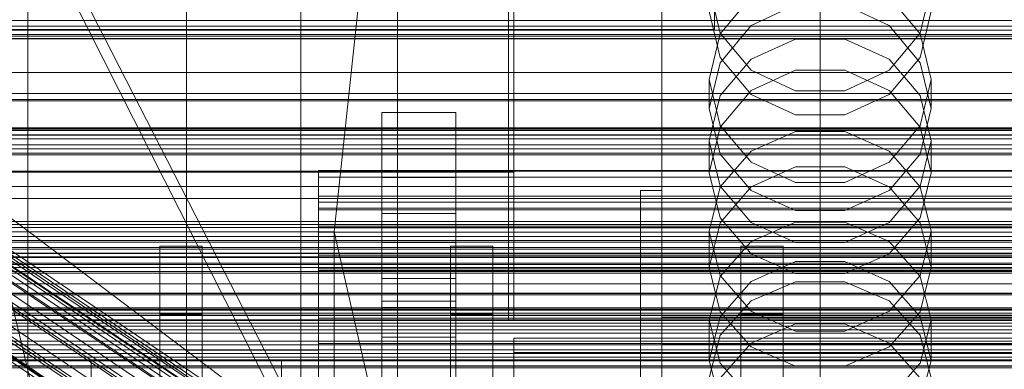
# Model space of a CAD drawing. Header units: millimetres. Extents: x -4738 to 65662, y -68080 to 6847.
# Tile 215 of 256: x -282 to -95, y -34444 to -34378. Entities that reach past the tile are written whole.
import ezdxf

# ---------------------------------------------------------------- set-up
doc = ezdxf.new("R2010")
doc.units = ezdxf.units.MM
for name, color, linetype, lineweight in [('COTAS_O', 1, 'Continuous', 0), ('COTAS_P', 1, 'Continuous', 0), ('frontal_briquetadora', 7, 'Continuous', 0), ('frontal_C01', 7, 'Continuous', 0), ('frontal_C02', 7, 'Continuous', 0), ('frontal_C03', 7, 'Continuous', 0), ('frontal_C04', 7, 'Continuous', 0), ('frontal_mezcladora', 7, 'Continuous', 0), ('frontal_secador', 7, 'Continuous', 0), ('frontal_tolva', 7, 'Continuous', 0), ('frontal_tolva-C01', 7, 'Continuous', 0)]:
    doc.layers.add(name, color=color, linetype=linetype, lineweight=lineweight)
doc.dimstyles.new('R19_100', dxfattribs={"dimtxt": 250, "dimasz": 150, "dimexe": 150, "dimexo": 80, "dimgap": 100, "dimtad": 1, "dimtih": 1, "dimtoh": 1, "dimdsep": 46, "dimcen": 0.09, "dimadec": 0, "dimazin": 0, "dimtfac": 1, "dimtdec": 4, "dimtofl": 0, "dimtmove": 0, "dimatfit": 3, "dimfxl": 1, "dimtolj": 1, "dimtzin": 0, "dimarcsym": 0})

# ---------------------------------------------------------------- blocks, each defined once
blk = doc.blocks.new('DIM_R31_48')
at = {"layer": 'COTAS_O'}
for p, q in [((-1725, -33700), (-1575, -33655)), ((1725, -33700), (1575, -33655)), ((-1725, -34400), (-1725, -33700)), ((-1725, -33700), (1725, -33700)), ((-1725, -33700), (-1575, -33745)), ((1725, -33700), (1575, -33745)), ((1725, -34400), (1725, -33700))]:
    blk.add_line(p, q, dxfattribs=at)
blk.add_text('3450 O', height=250, dxfattribs=at).set_placement((0, -33600))
blk = doc.blocks.new('DIM_R31_49')
at = {"layer": 'COTAS_P'}
for p, q in [((-150, -32300), (550, -32300)), ((550, -32300), (505, -32450)), ((550, -34900), (550, -32300)), ((550, -32300), (595, -32450)), ((550, -34900), (505, -34750)), ((550, -34900), (595, -34750)), ((-150, -34900), (550, -34900))]:
    blk.add_line(p, q, dxfattribs=at)
blk.add_text('2600 P', height=250, rotation=90, dxfattribs=at).set_placement((450, -33600))
blk = doc.blocks.new('DIM_R31_51')
at = {"layer": 'COTAS_O'}
for p, q in [((-650, -33700), (50, -33700)), ((50, -33700), (5, -33850)), ((50, -34900), (50, -33700)), ((50, -33700), (95, -33850)), ((50, -34900), (5, -34750)), ((50, -34900), (95, -34750)), ((-650, -34900), (50, -34900))]:
    blk.add_line(p, q, dxfattribs=at)
blk.add_text('1200 O', height=250, rotation=90, dxfattribs=at).set_placement((-50, -34300))
blk = doc.blocks.new('DIM_R31_52')
at = {"layer": 'COTAS_O'}
for p, q in [((-650, -34200), (-500, -34155)), ((650, -34200), (500, -34155)), ((-650, -34900), (-650, -34200)), ((-650, -34200), (650, -34200)), ((-650, -34200), (-500, -34245)), ((650, -34200), (500, -34245)), ((650, -34900), (650, -34200))]:
    blk.add_line(p, q, dxfattribs=at)
blk.add_text('1300 O', height=250, dxfattribs=at).set_placement((0, -34100))
blk = doc.blocks.new('DIM_R31_57')
at = {"layer": 'COTAS_P'}
for p, q in [((-305, -34680), (395, -34680)), ((395, -34680), (350, -34830)), ((395, -36000), (395, -34680)), ((395, -34680), (440, -34830)), ((395, -36000), (350, -35850)), ((395, -36000), (440, -35850)), ((-305, -36000), (395, -36000))]:
    blk.add_line(p, q, dxfattribs=at)
blk.add_text('1320 P', height=250, rotation=90, dxfattribs=at).set_placement((295, -35340))

msp = doc.modelspace()

# ---------------------------------------------------------------- linework, layer by layer
at = {"layer": 'frontal_briquetadora'}
for p, q in [((-430, -33820), (-223.45, -34680)), ((-210, -34680), (-210, -33820)), ((-430, -34060), (-210, -34490)), ((-430, -34060), (-210, -34496)), ((-210, -34060), (-210, -34490)), ((-210, -34060), (-210, -34496)), ((-210, -34680), (-210, -34260)), ((-210, -34496), (-210, -34260)), ((-210, -34471), (-430, -34305)), ((-210, -34305), (-222, -34418.333)), ((-210, -34471), (-210, -34305)), ((-210, -34680), (-210, -34305)), ((-210, -34305), (-210, -34496)), ((-210, -34365.89), (-210, -34381.1)), ((-188, -34365.89), (-188, -34381.1)), ((-160, -34367.36), (-160, -34379.318)), ((-160, -34367.434), (-160, -34379.401)), ((-160, -34383.153), (-160, -34372.127)), ((-160, -34383.24), (-160, -34372.205)), ((-160, -34372.717), (-160, -34391.832)), ((-151, -34371.863), (-148.92, -34380.664)), ((-111.08, -34380.664), (-109, -34371.863)), ((-160, -34373.318), (-160, -34392.425)), ((-160, -34393.018), (-160, -34373.92)), ((-143.093, -34373.853), (-148.92, -34380.809)), ((-111.08, -34380.809), (-116.907, -34373.853)), ((-160, -34375.844), (-160, -34386.064)), ((-160, -34375.925), (-160, -34386.153)), ((-143.094, -34379.254), (-134.674, -34375.335)), ((-125.326, -34375.335), (-116.906, -34379.254)), ((-148.92, -34385.296), (-151, -34376.522)), ((-109, -34376.522), (-111.08, -34385.296)), ((-160, -34379.318), (-160, -34388.707)), ((-160, -34379.401), (-160, -34388.798)), ((-148.92, -34386.283), (-143.094, -34379.254)), ((-116.906, -34379.254), (-111.08, -34386.283)), ((-210, -34381.1), (-210, -34394.762)), ((-188, -34381.1), (-188, -34394.762)), ((-148.92, -34380.809), (-151, -34389.484)), ((-148.92, -34380.664), (-143.093, -34387.722)), ((-143.093, -34385.622), (-134.673, -34381.804)), ((-134.673, -34381.804), (-125.327, -34381.804)), ((-125.327, -34381.804), (-116.907, -34385.622)), ((-116.907, -34387.722), (-111.08, -34380.664)), ((-109, -34389.484), (-111.08, -34380.809)), ((-160, -34391.516), (-160, -34383.153)), ((-160, -34391.61), (-160, -34383.24)), ((-143.094, -34392.292), (-148.92, -34385.296)), ((-148.92, -34392.502), (-143.093, -34385.622)), ((-116.907, -34385.622), (-111.08, -34392.502)), ((-111.08, -34385.296), (-116.906, -34392.292)), ((-160, -34386.064), (-160, -34393.549)), ((-160, -34386.153), (-160, -34393.644)), ((-151, -34394.99), (-148.92, -34386.283)), ((-111.08, -34386.283), (-109, -34394.99)), ((-160, -34388.707), (-160, -34395.296)), ((-160, -34388.798), (-160, -34395.393)), ((-151, -34389.484), (-151, -34394.99)), ((-151, -34389.484), (-148.92, -34398.159)), ((-134.674, -34387.688), (-143.094, -34391.571)), ((-143.093, -34387.722), (-134.673, -34391.639)), ((-125.326, -34387.688), (-134.674, -34387.688)), ((-125.327, -34391.639), (-116.907, -34387.722)), ((-116.906, -34391.571), (-125.326, -34387.688)), ((-111.08, -34398.159), (-109, -34389.484)), ((-109, -34389.484), (-109, -34394.99)), ((-160, -34397.01), (-160, -34391.516)), ((-160, -34397.108), (-160, -34391.61)), ((-160, -34391.832), (-160, -34410.648)), ((-160, -34392.425), (-160, -34411.23)), ((-160, -34411.813), (-160, -34393.018)), ((-151, -34401.081), (-148.92, -34392.502)), ((-143.094, -34391.571), (-148.92, -34398.53)), ((-134.674, -34396.159), (-143.094, -34392.292)), ((-134.673, -34391.639), (-125.327, -34391.639)), ((-116.906, -34392.292), (-125.326, -34396.159)), ((-111.08, -34398.53), (-116.906, -34391.571)), ((-111.08, -34392.502), (-109, -34401.081)), ((-210, -34394.762), (-210, -34406.677)), ((-188, -34394.762), (-188, -34406.677)), ((-160, -34393.549), (-160, -34398.115)), ((-160, -34393.644), (-160, -34398.214)), ((-148.92, -34403.634), (-151, -34394.99)), ((-109, -34394.99), (-111.08, -34403.634)), ((-160, -34395.296), (-160, -34398.924)), ((-160, -34395.393), (-160, -34399.023)), ((-125.326, -34396.159), (-134.674, -34396.159)), ((-188, -34399.964), (-188, -34398.226)), ((-160, -34399.5), (-160, -34397.01)), ((-160, -34399.6), (-160, -34397.108)), ((-160, -34398.115), (-160, -34399.65)), ((-160, -34398.214), (-160, -34399.75)), ((-148.92, -34398.53), (-151, -34407.145)), ((-148.92, -34398.159), (-143.093, -34405.116)), ((-116.907, -34405.116), (-111.08, -34398.159)), ((-109, -34407.145), (-111.08, -34398.53)), ((-188, -34403.095), (-188, -34399.964)), ((-160, -34398.924), (-160, -34399.5)), ((-160, -34399.023), (-160, -34399.6)), ((-143.093, -34403.051), (-134.673, -34399.304)), ((-134.673, -34399.304), (-125.327, -34399.304)), ((-125.327, -34399.304), (-116.907, -34403.051)), ((-151, -34401.081), (-151, -34407.145)), ((-148.92, -34409.66), (-151, -34401.081)), ((-109, -34401.081), (-111.08, -34409.66)), ((-109, -34401.081), (-109, -34407.145)), ((-188, -34407), (-188, -34403.095)), ((-148.92, -34409.801), (-143.093, -34403.051)), ((-143.094, -34410.517), (-148.92, -34403.634)), ((-116.907, -34403.051), (-111.08, -34409.801)), ((-111.08, -34403.634), (-116.906, -34410.517)), ((-134.674, -34405.988), (-143.094, -34409.807)), ((-143.093, -34405.116), (-134.673, -34408.976)), ((-125.326, -34405.988), (-134.674, -34405.988)), ((-125.327, -34408.976), (-116.907, -34405.116)), ((-116.906, -34409.807), (-125.326, -34405.988)), ((-430, -34407), (-188, -34407)), ((-210, -34406.677), (-210, -34416.673)), ((-188, -34406.677), (-188, -34416.673)), ((-188, -34407), (-188, -34410.905)), ((-151, -34407.145), (-148.92, -34415.689)), ((-111.08, -34415.689), (-109, -34407.145)), ((-151, -34418.219), (-148.92, -34409.801)), ((-143.093, -34416.54), (-148.92, -34409.66)), ((-143.094, -34409.807), (-148.92, -34416.648)), ((-134.673, -34408.976), (-125.327, -34408.976)), ((-111.08, -34409.66), (-116.907, -34416.54)), ((-111.08, -34416.648), (-116.906, -34409.807)), ((-111.08, -34409.801), (-109, -34418.219)), ((-188, -34410.905), (-188, -34414.036)), ((-164, -34410.477), (-164, -34454.149)), ((-164, -34448.619), (-164, -34410.477)), ((-164, -34410.477), (-160, -34410.477)), ((-160, -34454.149), (-160, -34410.477)), ((-160, -34410.477), (-160, -34448.619)), ((-160, -34410.648), (-160, -34429.115)), ((-160, -34411.23), (-160, -34429.686)), ((-160, -34430.257), (-160, -34411.813)), ((-134.674, -34414.319), (-143.094, -34410.517)), ((-116.906, -34410.517), (-125.326, -34414.319)), ((-188, -34414.036), (-188, -34415.774)), ((-125.326, -34414.319), (-134.674, -34414.319)), ((-210, -34416.673), (-210, -34424.603)), ((-188, -34416.673), (-188, -34424.603)), ((-148.92, -34416.648), (-151, -34425.108)), ((-148.92, -34415.689), (-143.094, -34422.488)), ((-134.673, -34416.505), (-143.093, -34420.17)), ((-134.673, -34420.358), (-143.093, -34416.54)), ((-125.327, -34416.505), (-134.673, -34416.505)), ((-116.907, -34420.17), (-125.327, -34416.505)), ((-116.907, -34416.54), (-125.327, -34420.358)), ((-116.906, -34422.488), (-111.08, -34415.689)), ((-109, -34425.108), (-111.08, -34416.648)), ((-418, -34418.333), (-222, -34418.333)), ((-222, -34418.333), (-222, -34471)), ((-210, -34471), (-222, -34418.333)), ((-151, -34418.219), (-151, -34425.108)), ((-151, -34418.219), (-148.92, -34426.637)), ((-111.08, -34426.637), (-109, -34418.219)), ((-109, -34418.219), (-109, -34425.108)), ((-143.093, -34420.17), (-148.92, -34426.776)), ((-125.327, -34420.358), (-134.673, -34420.358)), ((-111.08, -34426.776), (-116.907, -34420.17)), ((-143.094, -34422.488), (-134.674, -34426.241)), ((-125.326, -34426.241), (-116.906, -34422.488)), ((-210, -34424.603), (-210, -34430.351)), ((-188, -34424.603), (-188, -34430.351)), ((-143.094, -34427.72), (-134.674, -34423.972)), ((-134.674, -34423.972), (-125.326, -34423.972)), ((-125.326, -34423.972), (-116.906, -34427.72)), ((-148.92, -34433.486), (-151, -34425.108)), ((-148.92, -34426.776), (-151, -34435.012)), ((-148.92, -34426.637), (-143.093, -34433.388)), ((-134.674, -34426.241), (-125.326, -34426.241)), ((-116.907, -34433.388), (-111.08, -34426.637)), ((-109, -34425.108), (-111.08, -34433.486)), ((-109, -34435.012), (-111.08, -34426.776)), ((-148.92, -34434.426), (-143.094, -34427.72)), ((-143.093, -34431.392), (-134.673, -34427.785)), ((-134.673, -34427.785), (-125.327, -34427.785)), ((-125.327, -34427.785), (-116.907, -34431.392)), ((-116.906, -34427.72), (-111.08, -34434.426)), ((-210, -34430.351), (-210, -34433.833)), ((-188, -34430.351), (-188, -34433.833)), ((-160, -34429.115), (-160, -34447.187)), ((-160, -34429.686), (-160, -34447.745)), ((-160, -34448.302), (-160, -34430.257)), ((-148.92, -34437.891), (-143.093, -34431.392)), ((-116.907, -34431.392), (-111.08, -34437.891)), ((-210, -34433.833), (-210, -34435)), ((-188, -34433.833), (-188, -34435)), ((-143.094, -34440.145), (-148.92, -34433.486)), ((-143.093, -34433.388), (-134.673, -34437.134)), ((-125.327, -34437.134), (-116.907, -34433.388)), ((-111.08, -34433.486), (-116.906, -34440.145)), ((-160, -34434.477), (-160, -34478.149)), ((200, -34434.477), (-160, -34434.477)), ((-160, -34434.477), (-160, -34439.62)), ((-151, -34442.708), (-148.92, -34434.426)), ((-151, -34435.012), (-151, -34442.708)), ((-151, -34435.012), (-148.92, -34443.249)), ((-134.674, -34435.765), (-143.094, -34439.459)), ((-125.326, -34435.765), (-134.674, -34435.765)), ((-116.906, -34439.459), (-125.326, -34435.765)), ((-111.08, -34434.426), (-109, -34442.708)), ((-111.08, -34443.249), (-109, -34435.012)), ((-109, -34435.012), (-109, -34442.708)), ((-151, -34445.996), (-148.92, -34437.891)), ((-134.673, -34437.134), (-125.327, -34437.134)), ((-111.08, -34437.891), (-109, -34445.996)), ((-160, -34441.272), (-160, -34438.696)), ((-160, -34438.696), (-160, -34442.962)), ((-160, -34483.291), (-160, -34439.62)), ((-160, -34439.62), (200, -34439.62)), ((-143.094, -34439.459), (-148.92, -34446.067)), ((-111.08, -34446.067), (-116.906, -34439.459)), ((-160, -34450.299), (-160, -34441.272)), ((-134.674, -34443.818), (-143.094, -34440.145)), ((-116.906, -34440.145), (-125.326, -34443.818)), ((-160, -34442.962), (-160, -34453.421)), ((-148.92, -34450.901), (-151, -34442.708)), ((-148.92, -34443.249), (-143.093, -34449.855)), ((-116.907, -34449.855), (-111.08, -34443.249)), ((-109, -34442.708), (-111.08, -34450.901)), ((-125.326, -34443.818), (-134.674, -34443.818))]:
    msp.add_line(p, q, dxfattribs=at)
at = {"layer": 'frontal_C01'}
for p, q in [((-250, -33373.251), (-250, -35948.844)), ((-250, -35953.656), (-250, -33378.064)), ((-228.298, -34191.267), (-228.298, -34453.88)), ((-228.298, -34459.66), (-228.298, -34197.047)), ((-130, -34520.192), (-130, -34257.579)), ((-130, -34263.359), (-130, -34525.972)), ((-450, -34381.706), (450, -34381.706)), ((-331.181, -34389.51), (-146.872, -34513.845)), ((-332.629, -34389.859), (-148.32, -34514.194)), ((-330.692, -34390.6), (-146.383, -34514.934)), ((-355.017, -34393.2), (-141.218, -34537.429)), ((-334.938, -34391.624), (-150.629, -34515.959)), ((-331.197, -34393.055), (-146.887, -34517.389)), ((-355.53, -34393.324), (-141.731, -34537.552)), ((-355.022, -34394.456), (-141.224, -34538.685)), ((-354.844, -34393.587), (-141.045, -34537.815)), ((-337.95, -34394.685), (-153.641, -34519.019)), ((-332.659, -34396.708), (-148.35, -34521.042)), ((-341.461, -34398.832), (-157.152, -34523.166)), ((-334.981, -34401.309), (-150.672, -34525.644))]:
    msp.add_line(p, q, dxfattribs=at)
at = {"layer": 'frontal_C02'}
for p, q in [((-250, -32921.727), (-250, -35767.183)), ((-250, -35771.953), (-250, -32926.497)), ((-228.298, -34165.201), (-228.298, -34455.696)), ((-228.298, -34461.426), (-228.298, -34170.932)), ((-130, -34521.432), (-130, -34230.937)), ((-130, -34236.667), (-130, -34527.162)), ((-332.629, -34391.842), (-148.32, -34515.097)), ((-331.181, -34391.684), (-146.872, -34514.939)), ((-330.692, -34392.967), (-146.383, -34516.222)), ((-334.938, -34393.43), (-150.629, -34516.684)), ((-337.95, -34396.339), (-153.641, -34519.593)), ((-331.197, -34395.603), (-146.887, -34518.858)), ((-341.461, -34400.371), (-157.152, -34523.626)), ((-332.659, -34399.413), (-148.35, -34522.667)), ((-334.981, -34404.136), (-150.672, -34527.39)), ((-311.15, -34416.368), (311.15, -34416.368)), ((-311.15, -34416.964), (311.15, -34416.964)), ((-311.15, -34417.501), (311.15, -34417.501)), ((-311.15, -34419.249), (311.15, -34419.249)), ((-311.15, -34420.287), (311.15, -34420.287)), ((-311.15, -34423.068), (311.15, -34423.068)), ((-311.15, -34424.535), (311.15, -34424.535)), ((-311.15, -34428.159), (311.15, -34428.159)), ((-311.15, -34429.956), (311.15, -34429.956)), ((-440, -34432.754), (440, -34432.754)), ((-440, -34432.965), (440, -34432.965)), ((-440, -34433.156), (440, -34433.156)), ((-440, -34433.775), (440, -34433.775)), ((-440, -34434.143), (440, -34434.143)), ((311.15, -34434.176), (-311.15, -34434.176)), ((-440, -34435.128), (440, -34435.128)), ((-440, -34435.648), (440, -34435.648)), ((-440, -34436.932), (440, -34436.932)), ((-440, -34437.569), (440, -34437.569)), ((-311.15, -34436.18), (311.15, -34436.18)), ((440, -34439.064), (-440, -34439.064)), ((-440, -34439.774), (440, -34439.774)), ((-440, -34441.379), (440, -34441.379)), ((-311.15, -34440.709), (311.15, -34440.709)), ((-440, -34442.114), (440, -34442.114)), ((-311.15, -34442.784), (311.15, -34442.784)), ((-440, -34443.719), (440, -34443.719))]:
    msp.add_line(p, q, dxfattribs=at)
at = {"layer": 'frontal_C03'}
for p, q in [((-1250, -34378.264), (1250, -34378.264)), ((1250, -34379.387), (-1250, -34379.387)), ((1250, -34380.151), (-1250, -34380.151)), ((1250, -34380.945), (-1250, -34380.945)), ((1250, -34381.262), (-1250, -34381.262)), ((1250, -34398.847), (-1250, -34398.847)), ((1250, -34399.164), (-1250, -34399.164)), ((1250, -34399.958), (-1250, -34399.958)), ((-1250, -34400.722), (1250, -34400.722)), ((1250, -34401.845), (-1250, -34401.845)), ((1250, -34402.609), (-1250, -34402.609)), ((1250, -34403.403), (-1250, -34403.403)), ((1250, -34403.719), (-1250, -34403.719)), ((1250, -34421.305), (-1250, -34421.305)), ((1250, -34421.621), (-1250, -34421.621)), ((1250, -34422.415), (-1250, -34422.415)), ((-1250, -34423.179), (1250, -34423.179)), ((1250, -34424.302), (-1250, -34424.302)), ((1250, -34425.066), (-1250, -34425.066)), ((1250, -34425.86), (-1250, -34425.86)), ((1250, -34426.177), (-1250, -34426.177)), ((1250, -34443.762), (-1250, -34443.762)), ((1250, -34444.079), (-1250, -34444.079))]:
    msp.add_line(p, q, dxfattribs=at)
at = {"layer": 'frontal_C04'}
for p, q in [((-199, -34395.735), (-213, -34395.735)), ((-213, -34395.735), (-213, -34431.443)), ((-213, -34402.575), (-213, -34395.735)), ((-199, -34431.443), (-199, -34395.735)), ((-199, -34395.735), (-199, -34402.575)), ((-213, -34402.575), (-199, -34402.575)), ((-213, -34438.284), (-213, -34402.575)), ((-199, -34402.575), (-199, -34438.284)), ((-225, -34412.721), (-225, -34406.721)), ((-225, -34406.721), (-225, -34407.952)), ((-225, -34406.721), (225, -34406.721)), ((-225, -34413.861), (-225, -34407.952)), ((-225, -34407.952), (-225, -34411.606)), ((-225, -34407.952), (225, -34407.952)), ((-199, -34408.048), (-213, -34408.048)), ((-213, -34408.048), (-213, -34443.756)), ((-213, -34414.888), (-213, -34408.048)), ((-199, -34443.756), (-199, -34408.048)), ((-199, -34408.048), (-199, -34414.888)), ((225, -34411.606), (-225, -34411.606)), ((-225, -34411.606), (-225, -34417.244)), ((-225, -35487.488), (-225, -34411.606)), ((-225, -34417.573), (-225, -34411.606)), ((-225, -34414.162), (-225, -34412.721)), ((225, -34412.721), (-225, -34412.721)), ((-225, -34413.861), (-225, -34412.721)), ((-225, -34417.244), (-225, -34413.861)), ((225, -34413.861), (-225, -34413.861)), ((-225, -34418.43), (-225, -34414.162)), ((225, -34414.162), (-225, -34414.162)), ((-213, -34414.888), (-199, -34414.888)), ((-213, -34450.596), (-213, -34414.888)), ((-199, -34414.888), (-199, -34450.596)), ((-225, -34417.244), (225, -34417.244)), ((-225, -34417.244), (-225, -35493.126)), ((-225, -34417.244), (-225, -34422.769)), ((-225, -34422.769), (-225, -34417.573)), ((-225, -34417.573), (225, -34417.573)), ((-225, -34425.672), (-225, -34417.573)), ((-225, -34425.361), (-225, -34418.43)), ((225, -34418.43), (-225, -34418.43)), ((-199, -34420.36), (-213, -34420.36)), ((-213, -34420.36), (-213, -34456.069)), ((-213, -34427.201), (-213, -34420.36)), ((-199, -34456.069), (-199, -34420.36)), ((-199, -34420.36), (-199, -34427.201)), ((225, -34422.769), (-225, -34422.769)), ((-225, -34422.769), (-225, -34430.268)), ((-225, -34434.688), (-225, -34425.361)), ((225, -34425.361), (-225, -34425.361)), ((-225, -34430.268), (-225, -34425.672)), ((-225, -34425.672), (225, -34425.672)), ((-225, -34435.655), (-225, -34425.672)), ((-213, -34427.201), (-199, -34427.201)), ((-213, -34462.909), (-213, -34427.201)), ((-199, -34427.201), (-199, -34462.909)), ((225, -34430.268), (-225, -34430.268)), ((-225, -34430.268), (-225, -34439.512)), ((-213, -34431.443), (-199, -34431.443)), ((-213, -34431.443), (-213, -34438.284)), ((-199, -34431.443), (-199, -34438.284)), ((-199, -34432.673), (-213, -34432.673)), ((-213, -34432.673), (-213, -34468.381)), ((-213, -34439.513), (-213, -34432.673)), ((-199, -34468.381), (-199, -34432.673)), ((-199, -34432.673), (-199, -34439.513)), ((-225, -34446.053), (-225, -34434.688)), ((225, -34434.688), (-225, -34434.688)), ((-225, -34439.512), (-225, -34435.655)), ((-225, -34435.655), (225, -34435.655)), ((-225, -34447.221), (-225, -34435.655)), ((225, -34439.512), (-225, -34439.512)), ((-225, -34439.512), (-225, -34450.221)), ((-199, -34438.284), (-213, -34438.284)), ((-213, -34439.513), (-199, -34439.513)), ((-213, -34475.222), (-213, -34439.513)), ((-199, -34439.513), (-199, -34475.222)), ((188, -34438.484), (-188, -34438.484)), ((-188, -34438.484), (-188, -34470.434)), ((-188, -34441.22), (-188, -34438.484)), ((-225, -34440.737), (-250, -34440.737)), ((-250, -34440.737), (-250, -34605.183)), ((-250, -35516.618), (-250, -34440.737)), ((-225, -34605.183), (-225, -34440.737)), ((-225, -34440.737), (-225, -35516.618)), ((-188, -34441.22), (188, -34441.22)), ((-188, -34473.17), (-188, -34441.22)), ((-268, -34442.721), (-232, -34442.721)), ((-268, -34532.721), (-268, -34442.721)), ((-232, -34532.721), (-232, -34442.721)), ((-213, -34443.756), (-199, -34443.756)), ((-213, -34443.756), (-213, -34450.596)), ((-199, -34443.756), (-199, -34450.596))]:
    msp.add_line(p, q, dxfattribs=at)
at = {"layer": 'frontal_mezcladora'}
for p, q in [((-280, -34450), (-280, -34020)), ((-150, -34380), (-150, -34335)), ((-189, -34435), (-189, -34375)), ((-420, -34380), (-150, -34380)), ((-255, -34433.911), (-255, -34421.05)), ((-255, -34421.05), (-247, -34421.05)), ((-247, -34433.911), (-247, -34421.05)), ((-200, -34433.911), (-200, -34421.05)), ((-200, -34421.05), (-192, -34421.05)), ((-192, -34433.911), (-192, -34421.05)), ((-145, -34433.911), (-145, -34421.05)), ((-145, -34421.05), (-137, -34421.05)), ((-137, -34433.911), (-137, -34421.05)), ((-255, -34470.534), (-255, -34433.911)), ((-255, -34433.911), (-247, -34433.911)), ((-247, -34470.534), (-247, -34433.911)), ((-200, -34470.534), (-200, -34433.911)), ((-200, -34433.911), (-192, -34433.911)), ((-192, -34470.534), (-192, -34433.911)), ((-145, -34470.534), (-145, -34433.911)), ((-145, -34433.911), (-137, -34433.911)), ((-137, -34470.534), (-137, -34433.911)), ((-420, -34435), (240, -34435)), ((-189, -34435), (9, -34435)), ((-420, -34442.586), (240, -34442.586))]:
    msp.add_line(p, q, dxfattribs=at)
at = {"layer": 'frontal_secador'}
for p, q in [((1360, -34381.784), (-1360, -34381.784)), ((1360, -34388.141), (-1360, -34388.141)), ((1360, -34392.137), (-1360, -34392.137)), ((1250, -34393.25), (-1250, -34393.25)), ((1360, -34393.5), (-1360, -34393.5)), ((1250, -34409.715), (-1250, -34409.715)), ((1250, -34422.349), (-1250, -34422.349)), ((1250, -34430.291), (-1250, -34430.291)), ((1250, -34433), (-1250, -34433))]:
    msp.add_line(p, q, dxfattribs=at)
at = {"layer": 'frontal_tolva'}
for p, q in [((-670, -34400), (670, -34400)), ((600, -34400), (-600, -34400)), ((-600, -34406.849), (600, -34406.849)), ((-670, -34412), (670, -34412)), ((-660, -34420), (660, -34420)), ((-660, -34430), (660, -34430))]:
    msp.add_line(p, q, dxfattribs=at)
at = {"layer": 'frontal_tolva-C01'}
for p, q in [((-600, -34398.619), (600, -34398.619)), ((600, -34398.891), (-600, -34398.891)), ((600, -34400), (-600, -34400))]:
    msp.add_line(p, q, dxfattribs=at)

# ---------------------------------------------------------------- dimensions: what is measured, and where the dimension line sits
at = {"layer": 'COTAS_O'}
for p1, p2, distance, picture, middle in [((-650, -34900), (-650, -33700), -700, 'DIM_R31_51', (50, -34300)), ((-1725, -34400), (1725, -34400), 700, 'DIM_R31_48', (0, -33700)), ((-650, -34900), (650, -34900), 700, 'DIM_R31_52', (0, -34200))]:
    dim = msp.add_aligned_dim(p1=p1, p2=p2, distance=distance, text='<> O', dimstyle='R19_100', dxfattribs=at)
    dim.commit()
    dim.dimension.update_dxf_attribs({"geometry": picture, "text_midpoint": middle})
at = {"layer": 'COTAS_P'}
for p1, p2, picture, middle in [((-150, -34900), (-150, -32300), 'DIM_R31_49', (550, -33600)), ((-305, -36000), (-305, -34680), 'DIM_R31_57', (395, -35340))]:
    dim = msp.add_aligned_dim(p1=p1, p2=p2, distance=-700, text='<> P', dimstyle='R19_100', dxfattribs=at)
    dim.commit()
    dim.dimension.update_dxf_attribs({"geometry": picture, "text_midpoint": middle})

doc.saveas('drawing.dxf')
